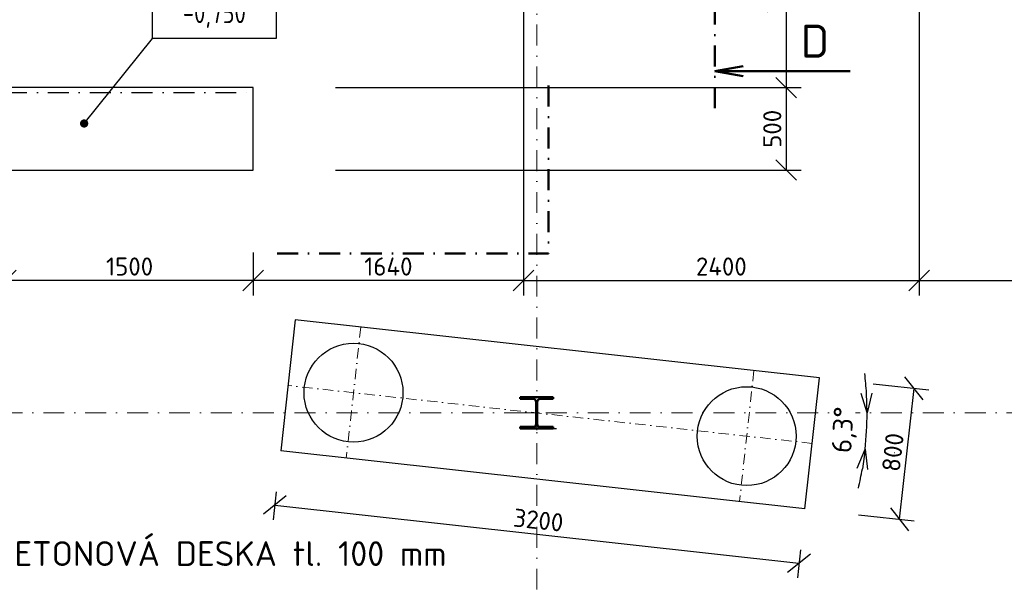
# Model space of a CAD drawing. Header units: millimetres. Extents: x -118752 to 407724, y -73278 to 155058.
# Tile 213 of 256: x 221620 to 227594, y -45565 to -42094. Entities that reach past the tile are written whole.
import ezdxf
from ezdxf.enums import TextEntityAlignment as Align

# ---------------------------------------------------------------- set-up
doc = ezdxf.new("R2010")
doc.units = ezdxf.units.MM
doc.header["$LTSCALE"] = 10
doc.linetypes.add('DASHDOT', pattern=[25.4, 12.7, -6.35, 0, -6.35])
for name, color, linetype, lineweight in [('CKKOTY', 3, 'Continuous', 25), ('CKKOTY_VYS', 3, 'Continuous', 25), ('CKPOPIS_POHLED', 3, 'Continuous', 25), ('CKRASTR', 7, 'DASHDOT', 15), ('CKREZY_OZNACENI', 4, 'DASHDOT', 50), ('CKSTENY_NADROVINOU', 7, 'DASHDOT', 25), ('CKSTENY_PODROVINOU', 7, 'Continuous', 25), ('CKTEXTY_MALE', 3, 'Continuous', 18), ('CSPROFILY_OSY', 1, 'DASHDOT', 18), ('CSPROFILY_REZY', 4, 'Continuous', 50), ('základy', 5, 'Continuous', 30)]:
    doc.layers.add(name, color=color, linetype=linetype, lineweight=lineweight)
doc.layers.add('PILOTY', color=2, linetype='Continuous')
doc.styles.get("Standard").update_dxf_attribs({"font": 'isocpeur.ttf'})
doc.dimstyles.new('CADKON', dxfattribs={"dimscale": 50, "dimtxt": 2.2, "dimasz": 2.5, "dimexe": 1.8, "dimexo": 5, "dimgap": 0.6, "dimtad": 1, "dimrnd": 1, "dimtxsty": 'Standard', "dimblk1": 'OBLIQUE', "dimblk2": 'OBLIQUE', "dimsah": 1, "dimcen": 2.5, "dimadec": 1, "dimazin": 2, "dimtfac": 1, "dimtdec": 4, "dimtix": 1, "dimtmove": 2, "dimatfit": 3, "dimldrblk": 'OPEN30', "dimfxl": 5, "dimfxlon": 1, "dimtolj": 1, "dimarcsym": 0})
doc.dimstyles.new('CADKON$2', dxfattribs={"dimscale": 100, "dimtxt": 2.5, "dimasz": 2.5, "dimexe": 1.8, "dimexo": 5, "dimgap": 0.6, "dimtad": 1, "dimrnd": 1, "dimtxsty": 'Standard', "dimblk1": 'OPEN30', "dimblk2": 'OPEN30', "dimsah": 1, "dimcen": 2.5, "dimadec": 1, "dimazin": 2, "dimtfac": 1, "dimtdec": 4, "dimtix": 1, "dimtmove": 0, "dimatfit": 3, "dimldrblk": 'OPEN30', "dimfxl": 5, "dimfxlon": 1, "dimtfill": 1, "dimtolj": 1, "dimarcsym": 0})

# ---------------------------------------------------------------- blocks, each defined once
blk = doc.blocks.new('_OBLIQUE')
at = {"color": 0, "linetype": 'ByBlock'}
blk.add_line((-0.5, -0.5), (0.5, 0.5), dxfattribs=at)
blk = doc.blocks.new('*D8367')
at = {"layer": 'CKKOTY', "color": 0, "lineweight": -2}
for p, q in [((224676.7, -41831.6), (224676.7, -43767.5)), ((227076.7, -41831.6), (227076.7, -43767.5)), ((224676.7, -43677.5), (227076.7, -43677.5))]:
    blk.add_line(p, q, dxfattribs=at)
at = {"layer": 'Defpoints', "color": 0}
for p in [(224676.7, -41331.6), (227076.7, -41331.6), (227076.7, -43677.5)]:
    blk.add_point(p, dxfattribs=at)
at = {"layer": 'CKKOTY', "color": 0, "lineweight": -2, "xscale": 125, "yscale": 125, "zscale": 125, "rotation": 180}
blk.add_blockref('_OBLIQUE', (224676.7, -43677.5), dxfattribs=at)
at = {"layer": 'CKKOTY', "color": 0, "lineweight": -2, "xscale": 125, "yscale": 125, "zscale": 125}
blk.add_blockref('_OBLIQUE', (227076.7, -43677.5), dxfattribs=at)
at = {"layer": 'CKKOTY', "color": 0, "insert": (225876.7, -43592.5), "char_height": 110, "attachment_point": 5}
blk.add_mtext('\\A1;2400', dxfattribs=at)
blk = doc.blocks.new('_Open30')
at = {"color": 0, "lineweight": -2}
for p, q in [((-1, 0.268), (0, 0)), ((0, 0), (-1, -0.268)), ((0, 0), (-1, 0))]:
    blk.add_line(p, q, dxfattribs=at)
blk = doc.blocks.new('*D8368')
at = {"layer": 'CKKOTY', "color": 0, "lineweight": -2}
for p, q in [((227076.7, -41831.6), (227076.7, -43767.5)), ((230756.7, -43177.6), (230756.7, -43767.5)), ((227076.7, -43677.5), (230756.7, -43677.5))]:
    blk.add_line(p, q, dxfattribs=at)
at = {"layer": 'Defpoints', "color": 0}
for p in [(227076.7, -41331.6), (230756.7, -42677.6), (230756.7, -43677.5)]:
    blk.add_point(p, dxfattribs=at)
at = {"layer": 'CKKOTY', "color": 0, "lineweight": -2, "xscale": 125, "yscale": 125, "zscale": 125, "rotation": 180}
blk.add_blockref('_OBLIQUE', (227076.7, -43677.5), dxfattribs=at)
at = {"layer": 'CKKOTY', "color": 0, "lineweight": -2, "xscale": 125, "yscale": 125, "zscale": 125}
blk.add_blockref('_OBLIQUE', (230756.7, -43677.5), dxfattribs=at)
at = {"layer": 'CKKOTY', "color": 0, "insert": (228916.7, -43592.5), "char_height": 110, "attachment_point": 5}
blk.add_mtext('\\A1;3680', dxfattribs=at)
blk = doc.blocks.new('*D8374')
at = {"layer": 'CKKOTY', "color": 0, "lineweight": -2}
for p, q in [((226576.7, -41331.6), (226180.8, -41331.6)), ((226270.8, -41331.6), (226270.8, -42506.6)), ((223536.7, -42506.6), (226360.8, -42506.6))]:
    blk.add_line(p, q, dxfattribs=at)
at = {"layer": 'Defpoints', "color": 0}
for p in [(227076.7, -41331.6), (223036.7, -42506.6), (226270.8, -42506.6)]:
    blk.add_point(p, dxfattribs=at)
at = {"layer": 'CKKOTY', "color": 0, "lineweight": -2, "xscale": 125, "yscale": 125, "zscale": 125}
for p, rotation in [((226270.8, -41331.6), 90), ((226270.8, -42506.6), 270)]:
    blk.add_blockref('_OBLIQUE', p, dxfattribs=dict(at, rotation=rotation))
at = {"layer": 'CKKOTY', "color": 0, "insert": (226185.8, -41919.1), "char_height": 110, "attachment_point": 5, "rotation": 90}
blk.add_mtext('\\A1;1175', dxfattribs=at)
blk = doc.blocks.new('*D8375')
at = {"layer": 'CKKOTY', "color": 0, "lineweight": -2}
for p, q in [((223536.7, -42506.6), (226360.8, -42506.6)), ((226270.8, -42506.6), (226270.8, -43006.6)), ((223536.7, -43006.6), (226360.8, -43006.6))]:
    blk.add_line(p, q, dxfattribs=at)
at = {"layer": 'Defpoints', "color": 0}
for p in [(223036.7, -42506.6), (223036.7, -43006.6), (226270.8, -43006.6)]:
    blk.add_point(p, dxfattribs=at)
at = {"layer": 'CKKOTY', "color": 0, "lineweight": -2, "xscale": 125, "yscale": 125, "zscale": 125}
for p, rotation in [((226270.8, -42506.6), 90), ((226270.8, -43006.6), 270)]:
    blk.add_blockref('_OBLIQUE', p, dxfattribs=dict(at, rotation=rotation))
at = {"layer": 'CKKOTY', "color": 0, "insert": (226185.8, -42756.6), "char_height": 110, "attachment_point": 5, "rotation": 90}
blk.add_mtext('\\A1;500', dxfattribs=at)
blk = doc.blocks.new('*D8376')
at = {"layer": 'CKKOTY', "color": 0, "lineweight": -2}
for p, q in [((224676.7, -41831.6), (224676.7, -43767.5)), ((223036.7, -43506.6), (223036.7, -43767.5)), ((224676.7, -43677.5), (223036.7, -43677.5))]:
    blk.add_line(p, q, dxfattribs=at)
at = {"layer": 'Defpoints', "color": 0}
for p in [(224676.7, -41331.6), (223036.7, -43006.6), (223036.7, -43677.5)]:
    blk.add_point(p, dxfattribs=at)
at = {"layer": 'CKKOTY', "color": 0, "lineweight": -2, "xscale": 125, "yscale": 125, "zscale": 125, "rotation": 180}
blk.add_blockref('_OBLIQUE', (223036.7, -43677.5), dxfattribs=at)
at = {"layer": 'CKKOTY', "color": 0, "lineweight": -2, "xscale": 125, "yscale": 125, "zscale": 125}
blk.add_blockref('_OBLIQUE', (224676.7, -43677.5), dxfattribs=at)
at = {"layer": 'CKKOTY', "color": 0, "insert": (223856.7, -43592.5), "char_height": 110, "attachment_point": 5}
blk.add_mtext('\\A1;1640', dxfattribs=at)
blk = doc.blocks.new('*D8377')
at = {"layer": 'CKKOTY', "color": 0, "lineweight": -2}
for p, q in [((221536.7, -43506.6), (221536.7, -43767.5)), ((223036.7, -43506.6), (223036.7, -43767.5)), ((223036.7, -43677.5), (221536.7, -43677.5))]:
    blk.add_line(p, q, dxfattribs=at)
at = {"layer": 'Defpoints', "color": 0}
for p in [(221536.7, -43006.6), (223036.7, -43006.6), (221536.7, -43677.5)]:
    blk.add_point(p, dxfattribs=at)
at = {"layer": 'CKKOTY', "color": 0, "lineweight": -2, "xscale": 125, "yscale": 125, "zscale": 125, "rotation": 180}
blk.add_blockref('_OBLIQUE', (221536.7, -43677.5), dxfattribs=at)
at = {"layer": 'CKKOTY', "color": 0, "lineweight": -2, "xscale": 125, "yscale": 125, "zscale": 125}
blk.add_blockref('_OBLIQUE', (223036.7, -43677.5), dxfattribs=at)
at = {"layer": 'CKKOTY', "color": 0, "insert": (222286.7, -43592.5), "char_height": 110, "attachment_point": 5}
blk.add_mtext('\\A1;1500', dxfattribs=at)
blk = doc.blocks.new('AB2DFOUND_FOOT')
blk.add_lwpolyline([(-3, -2.5), (-3, 0), (3, 0), (3, -2.5), (-3, -2.5)])
blk = doc.blocks.new('CK_S_EXT_HEAHEA200')
for p, q in [((-100, 95), (100, 95)), ((-100, 95), (-100, 85)), ((-100, 85), (-21.25, 85)), ((-3.25, -67), (-3.25, 67)), ((3.25, -67), (3.25, 67)), ((100, 85), (21.25, 85)), ((100, 95), (100, 85)), ((-100, -95), (-100, -85)), ((-100, -85), (-21.25, -85)), ((-100, -95), (100, -95)), ((100, -85), (21.25, -85)), ((100, -95), (100, -85))]:
    blk.add_line(p, q)
for centre, start, end in [((-21.25, 67), 0, 90), ((21.25, 67), 90, 180), ((-21.25, -67), 270, 0), ((21.25, -67), 180, 270)]:
    blk.add_arc(centre, 18, start, end)
blk = doc.blocks.new('*D10444')
at = {"layer": 'CKKOTY', "color": 0, "lineweight": -2}
for p, q in [((223176.2, -44960.8), (223157.4, -45130.5)), ((223167.3, -45041), (226347.9, -45392.7)), ((226356.8, -45312.4), (226338, -45482.1))]:
    blk.add_line(p, q, dxfattribs=at)
at = {"layer": 'Defpoints', "color": 0}
for p in [(223203.6, -44712.3), (226384.3, -45063.9), (226347.9, -45392.7)]:
    blk.add_point(p, dxfattribs=at)
at = {"layer": 'CKKOTY', "color": 0, "lineweight": -2, "xscale": 125, "yscale": 125, "zscale": 125}
for p, rotation in [((223167.3, -45041), 173.6908836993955), ((226347.9, -45392.7), 353.6908836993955)]:
    blk.add_blockref('_OBLIQUE', p, dxfattribs=dict(at, rotation=rotation))
at = {"layer": 'CKKOTY', "color": 0, "insert": (224766.9, -45132.4), "char_height": 110, "attachment_point": 5, "rotation": 353.69088}
blk.add_mtext('\\A1;3200', dxfattribs=at)
blk = doc.blocks.new('*D10445')
at = {"layer": 'CKKOTY', "color": 0, "lineweight": -2}
for p, q in [((226797.3, -44304.7), (227135.2, -44342.1)), ((226957.8, -45127.4), (227045.7, -44332.2)), ((226709.3, -45099.9), (227047.3, -45137.2))]:
    blk.add_line(p, q, dxfattribs=at)
at = {"layer": 'Defpoints', "color": 0}
for p in [(226472.2, -44268.8), (227045.7, -44332.2), (226384.3, -45063.9)]:
    blk.add_point(p, dxfattribs=at)
at = {"layer": 'CKKOTY', "color": 0, "lineweight": -2, "xscale": 125, "yscale": 125, "zscale": 125}
for p, rotation in [((227045.7, -44332.2), 83.69088369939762), ((226957.8, -45127.4), 263.6908836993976)]:
    blk.add_blockref('_OBLIQUE', p, dxfattribs=dict(at, rotation=rotation))
at = {"layer": 'CKKOTY', "color": 0, "insert": (226917.3, -44720.4), "char_height": 110, "attachment_point": 5, "rotation": 83.69088}
blk.add_mtext('\\A1;800', dxfattribs=at)
blk = doc.blocks.new('*D10452')
at = {"layer": 'CKKOTY', "color": 0, "lineweight": -2}
blk.add_line((226925.2, -44721.3), (226927.9, -44721.6), dxfattribs=at)
for start, end in [(3.43073, 6.86146), (353.69088, 0), (346.82943, 350.26016)]:
    blk.add_arc((224756.7, -44481.6), 2004.4, start, end, dxfattribs=at)
at = {"layer": 'Defpoints', "color": 0}
for p in [(223247.6, -44314.7), (210583, -44481.6), (231756.7, -44481.6), (226428.2, -44666.4), (226755.7, -44628.6)]:
    blk.add_point(p, dxfattribs=at)
at = {"layer": 'CKKOTY', "color": 0, "lineweight": -2, "xscale": 120, "yscale": 120, "zscale": 120}
for p, rotation in [((226761.1, -44481.6), 271.715364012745), ((226749, -44701.8), 81.9755196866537)]:
    blk.add_blockref('_Open30', p, dxfattribs=dict(at, rotation=rotation))
at = {"layer": 'CKKOTY', "color": 0, "insert": (226626.3, -44584.6), "char_height": 120, "attachment_point": 5, "rotation": 86.84544, "bg_fill": 3, "box_fill_scale": 1.1, "bg_fill_color": 256, "bg_fill_true_color": 13158600, "bg_fill_transparency": 0}
blk.add_mtext('\\A1;6,3%%d', dxfattribs=at)

msp = doc.modelspace()

# ---------------------------------------------------------------- linework, layer by layer
at = {"layer": 'CKRASTR'}
for p, q in [((224756.708, -49873.791), (224756.708, -15481.562)), ((210583.04, -44481.562), (231756.708, -44481.562))]:
    msp.add_line(p, q, dxfattribs=at)
at = {"layer": 'CKRASTR', "ltscale": 0.5}
for p, q in [((223689.13, -43961.091), (223601.216, -44756.246)), ((226074.594, -44224.833), (225986.68, -45019.988)), ((226428.215, -44666.368), (223247.595, -44314.712))]:
    msp.add_line(p, q, dxfattribs=at)
at = {"layer": 'CKREZY_OZNACENI'}
for p, q in [((225837.275, -40725.945), (225837.275, -42671.002)), ((224828.517, -42494.218), (224828.517, -43513.405)), ((223182.084, -43513.405), (224828.517, -43513.405))]:
    msp.add_line(p, q, dxfattribs=at)
at = {"layer": 'CKREZY_OZNACENI', "linetype": 'Continuous'}
for q in [(226009.617, -42376.871), (226658.219, -42407.26), (226009.617, -42437.648)]:
    msp.add_line((225837.275, -42407.26), q, dxfattribs=at)
at = {"layer": 'CKSTENY_NADROVINOU'}
msp.add_line((221536.708, -42536.562), (223036.708, -42536.562), dxfattribs=at)
at = {"layer": 'CKSTENY_PODROVINOU', "color": 0, "linetype": 'Continuous'}
msp.add_line((224776.708, -44576.562), (224876.708, -44576.562), dxfattribs=at)
at = {"layer": 'CSPROFILY_OSY'}
for p, q in [((224756.708, -44586.562), (224756.708, -44376.562)), ((224646.708, -44481.562), (224866.708, -44481.562))]:
    msp.add_line(p, q, dxfattribs=at)
at = {"layer": 'PILOTY'}
for p, q in [((223291.552, -43917.134), (223203.638, -44712.289)), ((226472.172, -44268.79), (223291.552, -43917.134)), ((226384.258, -45063.945), (226472.172, -44268.79)), ((226384.258, -45063.945), (223203.638, -44712.289))]:
    msp.add_line(p, q, dxfattribs=at)
for centre in [(223645.173, -44358.669), (226030.637, -44622.411)]:
    msp.add_circle(centre, 300, dxfattribs=at)
at = {"layer": 'základy'}
for p, q in [((223036.708, -42506.562), (221536.708, -42506.562)), ((223036.708, -43006.562), (223036.708, -42506.562)), ((221536.708, -43006.562), (223036.708, -43006.562))]:
    msp.add_line(p, q, dxfattribs=at)

# ---------------------------------------------------------------- block references
at = {"layer": 'CKKOTY_VYS'}
ref = msp.add_blockref('AB2DFOUND_FOOT', (222800.696, -41895.835), dxfattribs=dict(at, xscale=125, yscale=125, zscale=125))
ref.add_attrib('HEIGHT', '-0,750', dxfattribs={"height": 125, "width": 0.8}).set_placement((222800.696, -42052.085), align=Align.MIDDLE_CENTER)
at = {"layer": 'CSPROFILY_REZY'}
msp.add_blockref('CK_S_EXT_HEAHEA200', (224756.708, -44481.562), dxfattribs=at)

# ---------------------------------------------------------------- texts
at = {"layer": 'CKPOPIS_POHLED'}
msp.add_text('D', height=200, dxfattribs=at).set_placement((226444.987, -42224.292), align=Align.MIDDLE_CENTER)
at = {"layer": 'CKTEXTY_MALE', "insert": (220309, -45260.5), "char_height": 150, "width": 5504.73491, "attachment_point": 1}
msp.add_mtext('PODKLADNÍ BETONOVÁ DESKA tl. 100 mm', dxfattribs=at)

# ---------------------------------------------------------------- dimensions: what is measured, and where the dimension line sits
at = {"layer": 'CKKOTY'}
for base, p1, p2, picture, middle in [((226270.826, -42506.562), (227076.708, -41331.562), (223036.708, -42506.562), '*D8374', (226185.826, -41919.062)), ((226270.826, -43006.562), (223036.708, -42506.562), (223036.708, -43006.562), '*D8375', (226185.826, -42756.562))]:
    dim = msp.add_linear_dim(base=base, p1=p1, p2=p2, angle=90, dimstyle='CADKON', override={"dimscale": 50, "dimexo": 10, "dimdec": 0, "dimrnd": 5, "dimtmove": 2, "dimfxl": 1, "dimfxlon": 0}, dxfattribs=at)
    dim.commit()
    dim.dimension.update_dxf_attribs({"geometry": picture, "text_midpoint": middle})
for base, p1, p2, override, picture, middle in [((223036.708, -43677.459), (224676.708, -41331.562), (223036.708, -43006.562), {"dimscale": 50, "dimexo": 10, "dimdec": 0, "dimrnd": 5, "dimtmove": 2, "dimfxl": 1, "dimfxlon": 0}, '*D8376', (223856.708, -43592.459)), ((227076.708, -43677.459), (224676.708, -41331.562), (227076.708, -41331.562), {"dimscale": 50, "dimexo": 10, "dimdec": 0, "dimrnd": 5, "dimfxl": 1, "dimfxlon": 0}, '*D8367', (225876.708, -43592.459)), ((230756.708, -43677.459), (227076.708, -41331.562), (230756.708, -42677.553), {"dimscale": 50, "dimexo": 10, "dimdec": 0, "dimrnd": 5, "dimtmove": 2, "dimfxl": 1, "dimfxlon": 0}, '*D8368', (228916.708, -43592.459)), ((221536.708, -43677.459), (223036.708, -43006.562), (221536.708, -43006.562), {"dimscale": 50, "dimexo": 10, "dimdec": 0, "dimrnd": 5, "dimtmove": 2, "dimfxl": 1, "dimfxlon": 0}, '*D8377', (222286.708, -43592.459))]:
    dim = msp.add_linear_dim(base=base, p1=p1, p2=p2, dimstyle='CADKON', override=override, dxfattribs=at)
    dim.commit()
    dim.dimension.update_dxf_attribs({"geometry": picture, "text_midpoint": middle})
for p1, p2, distance, picture, middle in [((226384.258, -45063.945), (226472.172, -44268.79), -577.061, '*D10445', (226917.295, -44720.441)), ((223203.638, -44712.289), (226384.258, -45063.945), -330.733, '*D10444', (224766.944, -45132.362))]:
    dim = msp.add_aligned_dim(p1=p1, p2=p2, distance=distance, dimstyle='CADKON', dxfattribs=at)
    dim.commit()
    dim.dimension.update_dxf_attribs({"geometry": picture, "text_midpoint": middle})

# ---------------------------------------------------------------- leaders
at = {"layer": 'CKKOTY_VYS'}
msp.add_leader([(222010.789, -42724.171), (222425.696, -42208.335)], dimstyle='CADKON', override={"dimscale": 50, "dimasz": 1, "dimldrblk": 'Dot'}, dxfattribs=at)

# ---------------------------------------------------------------- next in the draw order: dimensions: what is measured, and where the dimension line sits
at = {"layer": 'CKKOTY'}
dim = msp.add_angular_dim_2l(base=(226755.701, -44628.572), line1=((226428.215, -44666.368), (223247.595, -44314.712)), line2=((210583.04, -44481.562), (231756.708, -44481.562)), dimstyle='CADKON$2', override={"dimtxt": 1.2, "dimasz": 1.2}, dxfattribs=at)
dim.commit()
dim.dimension.update_dxf_attribs({"geometry": '*D10452', "text_midpoint": (226626.262, -44584.599)})

doc.saveas('drawing.dxf')
